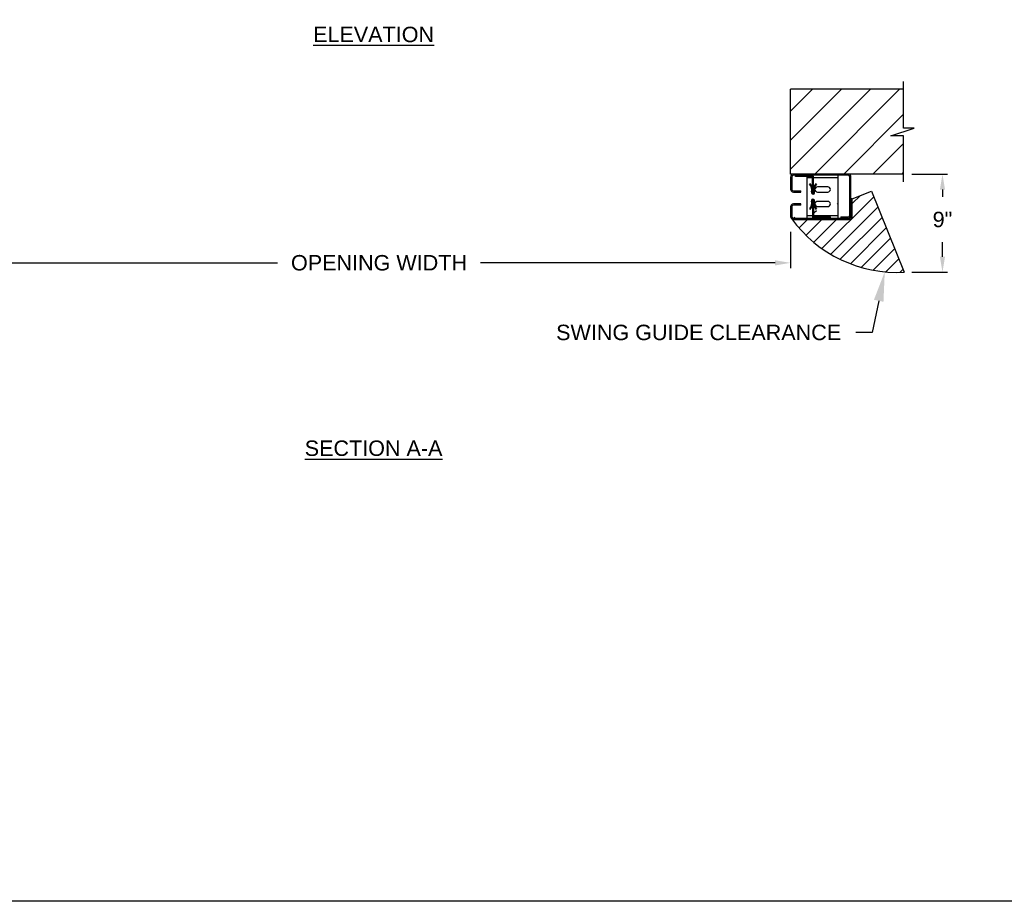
# Model space of a CAD drawing. Header units: inches. Extents: x 170 to 312, y 215 to 248.
# Tile 242 of 256: x 250.56 to 256.55, y 214.76 to 220.11. Entities that reach past the tile are written whole.
import ezdxf
from ezdxf import colors
from ezdxf.entities.mleader import LeaderData, LeaderLine
from ezdxf.math import Vec2, Vec3

# ---------------------------------------------------------------- set-up
doc = ezdxf.new("R2010")
doc.units = ezdxf.units.IN
doc.header["$LTSCALE"] = 0.25
doc.header["$MEASUREMENT"] = 0
doc.layers.add('ANNOTATIONS', color=1, linetype='Continuous')
doc.layers.add('STANDARD MOTOR RH', color=7, linetype='Continuous')
doc.styles.add('ARIAL', font='arial.ttf', dxfattribs={"height": 0.09375})
doc.dimstyles.new('STANDARD$0', dxfattribs={"dimtxt": 0.09375, "dimasz": 0.09375, "dimexe": 0.03125, "dimexo": 0.046875, "dimgap": 0.09, "dimtad": 0, "dimtih": 1, "dimtoh": 1, "dimdec": 4, "dimzin": 0, "dimdsep": 46, "dimtxsty": 'ARIAL', "dimcen": 0.09, "dimadec": 0, "dimazin": 0, "dimtfac": 1, "dimtdec": 4, "dimtofl": 0, "dimtmove": 0, "dimatfit": 1, "dimfxl": 1, "dimtolj": 1, "dimtzin": 0, "dimarcsym": 0})

# ---------------------------------------------------------------- blocks, each defined once
blk = doc.blocks.new('*D92')
at = {"layer": 'ANNOTATIONS', "color": 0, "linetype": 'ByBlock', "lineweight": -2, "transparency": 16777216}
for p, q in [((255.9842650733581, 219.1754723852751), (256.2006644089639, 219.1754723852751)), ((256.1694144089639, 219.0817223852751), (256.1694144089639, 219.037116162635)), ((256.1694144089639, 218.6735912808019), (256.1694144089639, 218.7613837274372)), ((255.9842650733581, 218.5798412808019), (256.2006644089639, 218.5798412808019))]:
    blk.add_line(p, q, dxfattribs=at)
at = {"layer": 'ANNOTATIONS', "color": 0, "transparency": 16777216}
for points in [[(256.1537894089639, 219.0817223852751), (256.1850394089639, 219.0817223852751), (256.1694144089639, 219.1754723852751)], [(256.1537894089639, 218.6735912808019), (256.1850394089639, 218.6735912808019), (256.1694144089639, 218.5798412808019)]]:
    blk.add_solid(points, dxfattribs=at)
at = {"layer": 'defpoints', "color": 0, "transparency": 16777216}
for p in [(255.9373900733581, 219.1754723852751), (256.1694144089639, 219.1754723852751), (255.9373900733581, 218.5798412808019)]:
    blk.add_point(p, dxfattribs=at)
at = {"layer": 'ANNOTATIONS', "color": 0, "transparency": 16777216, "insert": (256.1694144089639, 218.8992499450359), "char_height": 0.09375, "attachment_point": 5, "style": 'ARIAL'}
blk.add_mtext('\\A1;9"', dxfattribs=at)
blk = doc.blocks.new('*D94')
at = {"layer": 'ANNOTATIONS', "color": 0, "lineweight": -2, "transparency": 16777216}
for p, q in [((250.2460722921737, 218.8245973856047), (250.2460722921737, 218.6050323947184)), ((255.2460721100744, 218.8245973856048), (255.2460721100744, 218.6050323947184)), ((250.3398222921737, 218.6362823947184), (252.1297356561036, 218.6362823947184)), ((255.1523221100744, 218.6362823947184), (253.3624087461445, 218.6362823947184))]:
    blk.add_line(p, q, dxfattribs=at)
at = {"layer": 'ANNOTATIONS', "color": 0, "transparency": 16777216}
for points in [[(250.3398222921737, 218.6519073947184), (250.3398222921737, 218.6206573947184), (250.2460722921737, 218.6362823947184)], [(255.1523221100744, 218.6519073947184), (255.1523221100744, 218.6206573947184), (255.2460721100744, 218.6362823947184)]]:
    blk.add_solid(points, dxfattribs=at)
at = {"layer": 'defpoints', "color": 0, "transparency": 16777216}
for p in [(250.2460722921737, 218.8714723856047), (255.2460721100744, 218.8714723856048), (255.2460721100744, 218.6362823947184)]:
    blk.add_point(p, dxfattribs=at)
at = {"layer": 'ANNOTATIONS', "color": 0, "transparency": 16777216, "insert": (252.746072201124, 218.6362823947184), "char_height": 0.09375, "attachment_point": 5, "style": 'ARIAL'}
blk.add_mtext('\\A1;OPENING WIDTH', dxfattribs=at)

msp = doc.modelspace()

# ---------------------------------------------------------------- hatches: boundary and pattern name
at = {"layer": 'STANDARD MOTOR RH'}
h = msp.add_hatch(dxfattribs=at)
h.set_pattern_fill('ANSI31', color=256, style=0)
h.set_pattern_definition([(45, (73.35002791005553, 14.85812948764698), (-0.08838834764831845, 0.08838834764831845), [])])
h.paths.add_polyline_path([(255.9976762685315, 219.4538958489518), (255.9335721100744, 219.4538958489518), (255.9335721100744, 219.691097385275), (255.2460721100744, 219.691097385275), (255.2460721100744, 219.175472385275), (255.2642468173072, 219.175472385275), (255.9335721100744, 219.175472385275), (255.9335721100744, 219.4069918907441), (255.8556054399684, 219.4069918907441)])
h = msp.add_hatch(dxfattribs=at)
h.set_pattern_fill('ANSI31', color=256, scale=0.5, style=0)
h.set_pattern_definition([(45, (243.7015166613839, 216.2686722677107), (-0.04419417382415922, 0.04419417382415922), [])])
edge = h.paths.add_edge_path()
edge.add_arc((255.8915900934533, 219.3626055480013), 0.7841030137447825, 215.5586910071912, 273.3485906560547)
edge.add_line((255.7373559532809, 219.0727097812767), (255.937390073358, 218.5798412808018))
edge.add_line((255.621071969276, 219.0254723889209), (255.7373559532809, 219.0727097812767))
edge.add_line((255.2744428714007, 218.8999600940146), (255.6005596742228, 218.8999600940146))
edge.add_arc((255.6005596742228, 218.9204723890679), 0.0205122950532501, 270, 359.9999999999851)
edge.add_line((255.621071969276, 218.9204723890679), (255.621071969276, 219.0254723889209))

# ---------------------------------------------------------------- linework, layer by layer
at = {"layer": 'defpoints'}
msp.add_lwpolyline([(263.0486145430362, 214.7585372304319), (243.5787356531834, 214.7585372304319), (243.5787356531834, 227.4936491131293), (263.0486145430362, 227.4936491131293)], close=True, dxfattribs=at)
at = {"layer": 'STANDARD MOTOR RH'}
for p, q in [((255.9335721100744, 219.4538958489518), (255.9335721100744, 219.737972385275)), ((255.2460721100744, 219.175472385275), (255.2460721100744, 219.691097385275)), ((255.9335721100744, 219.691097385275), (255.2460721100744, 219.691097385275)), ((255.8556054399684, 219.4069918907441), (255.9976762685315, 219.4538958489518)), ((255.9976762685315, 219.4538958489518), (255.9335721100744, 219.4538958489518)), ((255.9335721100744, 219.4069918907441), (255.8556054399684, 219.4069918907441)), ((255.9335721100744, 219.128597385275), (255.9335721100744, 219.4069918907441)), ((255.9335721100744, 219.175472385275), (255.2460721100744, 219.175472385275)), ((255.2460719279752, 219.1575973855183), (255.2460719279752, 219.0839723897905)), ((255.2535096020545, 219.1575973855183), (255.2535096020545, 219.0839723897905)), ((255.5957593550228, 219.1680348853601), (255.263946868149, 219.1680348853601)), ((255.2773221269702, 219.1602223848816), (255.2773221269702, 219.1680348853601)), ((255.3788846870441, 219.1602223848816), (255.2773221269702, 219.1602223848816)), ((255.3480093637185, 218.9079098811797), (255.3480093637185, 219.1602223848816)), ((255.3788846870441, 219.1524098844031), (255.3480093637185, 219.1524098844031)), ((255.365334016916, 219.1166336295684), (255.3624904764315, 219.1139551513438)), ((255.3788846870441, 219.0586598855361), (255.3788846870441, 219.1602223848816)), ((255.3866972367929, 219.0586598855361), (255.3866972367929, 219.1602223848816)), ((255.5355093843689, 219.1524098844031), (255.3866972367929, 219.1524098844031)), ((255.4034017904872, 219.1139959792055), (255.4005529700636, 219.1166687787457)), ((255.5355093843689, 218.9079098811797), (255.5355093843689, 219.1680348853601)), ((255.6061972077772, 218.9259098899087), (255.6061972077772, 219.1575973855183)), ((255.6136348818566, 218.9183473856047), (255.6136348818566, 219.1575973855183)), ((255.263946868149, 219.0735348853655), (255.3085723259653, 219.0735348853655)), ((255.263946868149, 219.0660973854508), (255.3085723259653, 219.0660973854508)), ((255.3085723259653, 219.0660973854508), (255.3085723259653, 219.0735348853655)), ((255.3786113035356, 219.0734214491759), (255.3787597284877, 219.0734214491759)), ((255.3787597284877, 219.1055962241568), (255.3788846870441, 219.1055962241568)), ((255.3787597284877, 219.0586598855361), (255.3787597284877, 219.1055962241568)), ((255.3788846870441, 219.0586598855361), (255.3866972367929, 219.0586598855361)), ((255.3866972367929, 219.1055962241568), (255.3868221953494, 219.1055962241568)), ((255.3868221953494, 219.1055962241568), (255.3868221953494, 219.0586598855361)), ((255.4105097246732, 219.0664723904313), (255.4730095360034, 219.0664723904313)), ((255.4730095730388, 219.0977223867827), (255.4105097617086, 219.0977223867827)), ((255.621071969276, 219.0254723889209), (255.7373559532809, 219.0727097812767)), ((255.7373559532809, 219.0727097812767), (255.937390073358, 218.5798412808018)), ((255.3787597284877, 219.0058195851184), (255.3782898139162, 219.0058195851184)), ((255.3787597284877, 219.0056547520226), (255.3783220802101, 219.0056547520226)), ((255.3787597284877, 219.0046138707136), (255.378513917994, 219.0046138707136)), ((255.3787597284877, 219.0033835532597), (255.3787122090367, 219.0033835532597)), ((255.3787198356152, 219.0033343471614), (255.3787597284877, 219.0033343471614)), ((255.3787597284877, 219.0173462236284), (255.3787597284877, 219.0169164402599)), ((255.3787597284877, 219.0167626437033), (255.3787597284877, 219.0143929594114)), ((255.3787597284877, 219.0142345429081), (255.3787597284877, 219.0030580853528)), ((255.3788846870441, 219.0172848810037), (255.3866972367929, 219.0172848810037)), ((255.3788846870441, 219.0172848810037), (255.3788846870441, 218.9157223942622)), ((255.3866972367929, 219.0172848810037), (255.3866972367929, 218.9157223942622)), ((255.3868221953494, 219.0008440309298), (255.3868221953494, 219.0173462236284)), ((255.3874164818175, 219.0058195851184), (255.3868221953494, 219.0058195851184)), ((255.3873889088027, 219.0056547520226), (255.3868221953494, 219.0056547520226)), ((255.3872269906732, 219.0046138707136), (255.3868221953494, 219.0046138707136)), ((255.3870638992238, 219.0033835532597), (255.3868221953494, 219.0033835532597)), ((255.3868221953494, 219.0033343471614), (255.387058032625, 219.0033343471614)), ((255.3868221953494, 219.0021040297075), (255.3869260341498, 219.0021040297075)), ((255.3868380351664, 219.0010631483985), (255.3868221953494, 219.0010631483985)), ((255.3868257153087, 219.0008983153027), (255.3868221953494, 219.0008983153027)), ((255.4730095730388, 219.0094723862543), (255.4105097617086, 219.0094723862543)), ((255.621071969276, 219.0254723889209), (255.6136348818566, 219.0254723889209)), ((255.621071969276, 218.9183473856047), (255.621071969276, 219.0254723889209)), ((255.2460719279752, 218.9763473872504), (255.2460719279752, 218.9183473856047)), ((255.2535096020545, 218.9763473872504), (255.2535096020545, 218.9183473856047)), ((255.3085723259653, 218.9942223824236), (255.263946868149, 218.9942223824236)), ((255.3085723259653, 218.9867848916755), (255.263946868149, 218.9867848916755)), ((255.3085723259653, 218.9867848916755), (255.3085723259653, 218.9942223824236)), ((255.3629457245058, 218.9639240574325), (255.3658256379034, 218.9612852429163)), ((255.3787597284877, 218.988657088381), (255.3787597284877, 218.9704098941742)), ((255.3787597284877, 218.9704098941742), (255.3788846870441, 218.9704098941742)), ((255.3866972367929, 218.9704098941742), (255.3868221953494, 218.9704098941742)), ((255.3868221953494, 218.9704098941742), (255.3868221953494, 218.9936945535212)), ((255.4010416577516, 218.9617380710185), (255.4038529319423, 218.964450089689)), ((255.4105097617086, 218.9782223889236), (255.4730095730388, 218.9782223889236)), ((255.263946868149, 218.9079098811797), (255.6031970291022, 218.9079098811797)), ((255.263946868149, 218.9004723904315), (255.6031970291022, 218.9004723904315)), ((255.3480093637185, 218.9235348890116), (255.3788846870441, 218.9235348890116)), ((255.3866972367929, 218.9235348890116), (255.5355093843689, 218.9235348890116)), ((255.3866972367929, 218.9157223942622), (255.4882597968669, 218.9157223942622)), ((255.4882597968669, 218.9079098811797), (255.4882597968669, 218.9157223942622)), ((255.5511344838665, 218.9154723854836), (255.5957593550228, 218.9154723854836)), ((255.5511344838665, 218.9154723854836), (255.5511344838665, 218.9080348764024)), ((255.5511344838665, 218.9080348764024), (255.5957593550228, 218.9080348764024))]:
    msp.add_line(p, q, dxfattribs=at)
for centre, radius, start, end in [((255.2639471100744, 219.157597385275), 0.01787500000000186, 90, 180), ((255.5957596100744, 219.157597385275), 0.01787500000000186, 0, 90), ((255.2639471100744, 219.157597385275), 0.0104375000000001, 90, 180), ((255.328082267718, 219.0815417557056), 0.05117739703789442, 342.668582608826, 43.28996405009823), ((255.3788846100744, 219.160222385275), 0.007812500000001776, 0, 90), ((255.4378745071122, 219.0816513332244), 0.05117739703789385, 136.8244033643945, 197.4457848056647), ((255.5957596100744, 219.157597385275), 0.01043750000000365, 0, 90), ((255.2639471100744, 219.083972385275), 0.01787500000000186, 180, 270), ((255.2639471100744, 219.083972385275), 0.0104375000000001, 180, 270), ((255.328082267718, 219.0815417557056), 0.04727114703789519, 342.668582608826, 43.28996405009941), ((255.3829955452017, 219.0644051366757), 0.01025390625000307, 162.6685826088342, 17.44578480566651), ((255.3829955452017, 219.0644051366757), 0.00634765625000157, 162.6685826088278, 17.44578480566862), ((255.3827908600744, 219.0638209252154), 0.006548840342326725, 232.0068689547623, 307.9931310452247), ((255.3827908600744, 219.0638209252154), 0.006423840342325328, 232.5487339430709, 307.4512660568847), ((255.4378745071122, 219.0816513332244), 0.04727114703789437, 136.8244033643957, 197.4457848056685), ((255.4105096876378, 219.0820973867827), 0.01562500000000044, 90, 270), ((255.4730095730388, 219.0820973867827), 0.01562500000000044, 270, 90), ((255.3280912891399, 218.9958575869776), 0.04727114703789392, 317.5039446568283, 18.12532609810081), ((255.3280912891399, 218.9958575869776), 0.05117739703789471, 317.5039446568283, 18.12532609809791), ((255.3827618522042, 219.0137534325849), 0.0102539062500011, 343.3481239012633, 198.1253260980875), ((255.3827618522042, 219.0137534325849), 0.006347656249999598, 343.3481239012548, 198.125326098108), ((255.4378745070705, 218.9972692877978), 0.05117739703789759, 163.3481239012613, 223.9695053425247), ((255.4378745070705, 218.9972692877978), 0.04727114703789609, 163.3481239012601, 223.9695053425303), ((255.4105097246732, 218.993847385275), 0.01562500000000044, 90, 270), ((255.4730096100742, 218.993847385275), 0.01562500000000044, 270, 90), ((255.2639471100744, 218.976347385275), 0.01787500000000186, 90.00000000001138, 180), ((255.2639471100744, 218.976347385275), 0.01043750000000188, 90.00000000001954, 180), ((255.2639471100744, 218.918347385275), 0.01787500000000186, 180, 270), ((255.8934039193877, 219.3718516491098), 0.7932308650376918, 216.0641757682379, 273.1787900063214), ((255.2639471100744, 218.918347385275), 0.01043750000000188, 180, 270), ((255.3866971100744, 218.915722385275), 0.007812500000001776, 180, 270), ((255.5957596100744, 218.925909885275), 0.0104375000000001, 270, 0), ((255.5957596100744, 218.925909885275), 0.01787499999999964, 270, 0), ((255.6031971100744, 218.918347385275), 0.01787500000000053, 269.9999999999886, 1.139910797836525e-11), ((255.6031971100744, 218.918347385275), 0.01043750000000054, 269.9999999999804, 1.954132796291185e-11)]:
    msp.add_arc(centre, radius, start, end, dxfattribs=at)

# ---------------------------------------------------------------- texts
at = {"layer": 'ANNOTATIONS', "char_height": 0.09375, "attachment_point": 2, "style": 'ARIAL'}
for s, insert, width in [('{\\LELEVATION}', (252.7131440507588, 220.0705502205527), 3.08349864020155), ('{\\LSECTION A-A}', (252.7131440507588, 217.5573618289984), 1.382367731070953)]:
    msp.add_mtext(s, dxfattribs=dict(at, insert=insert, width=width))

# ---------------------------------------------------------------- dimensions: what is measured, and where the dimension line sits
at = {"layer": 'ANNOTATIONS'}
dim = msp.add_linear_dim(base=(256.1694144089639, 219.1754723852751), p1=(255.937390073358, 218.5798412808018), p2=(255.937390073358, 219.175472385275), angle=90, text='9"', dimstyle='STANDARD$0', override={"dimarcsym": 1}, dxfattribs=at)
dim.commit()
dim.dimension.update_dxf_attribs({"geometry": '*D92', "text_midpoint": (256.1694144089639, 218.8992499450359), "dimtype": 160})
dim = msp.add_linear_dim(base=(255.2460721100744, 218.6362823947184), p1=(250.2460722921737, 218.8714723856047), p2=(255.2460721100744, 218.8714723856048), text='OPENING WIDTH', dimstyle='STANDARD$0', dxfattribs=at)
dim.commit()
dim.dimension.update_dxf_attribs({"geometry": '*D94', "text_midpoint": (252.746072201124, 218.6362823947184)})

# ---------------------------------------------------------------- leaders
ml = msp.add_multileader_mtext('Standard', dxfattribs=at)
ml.set_content('SWING GUIDE CLEARANCE', color=256, style='ARIAL')
ml.set_leader_properties()
ml.build(insert=Vec2(0, 0))
ml.multileader.update_dxf_attribs({"dogleg_length": 0.36, "arrow_head_size": 0.18})
ctx = ml.context
ctx.base_point, ctx.char_height, ctx.arrow_head_size, ctx.landing_gap_size, ctx.plane_origin = Vec3(253.7450145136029, 218.2129931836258), 0.09375, 0.18, 0.09, Vec3(253.3722998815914, 217.8548170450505)
ctx.text_align_type = 2
notes = []
notes.append((ctx, [(1, (1, 1, 0), (255.7419986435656, 218.2129931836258), (-1, 0), 0.09795701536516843, [(0, [(255.8186868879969, 218.5821475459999)], 0, [])])]))
ctx.mtext.insert, ctx.mtext.alignment, ctx.mtext.flow_direction = Vec3(255.5540416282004, 218.2606675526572), 3, 5
for ctx, leaders in notes:
    for number, flags, end, landing, length, lines in leaders:
        leader = LeaderData()
        leader.index, (leader.has_last_leader_line, leader.has_dogleg_vector, leader.attachment_direction) = number, flags
        leader.last_leader_point, leader.dogleg_vector, leader.dogleg_length = Vec3(end), Vec3(landing), length
        for number, points, colour, breaks in lines:
            line = LeaderLine()
            line.index, line.vertices, line.color, line.breaks = number, Vec3.list(points), colors.encode_raw_color(colour), breaks
            leader.lines.append(line)
        ctx.leaders.append(leader)

doc.saveas('drawing.dxf')
